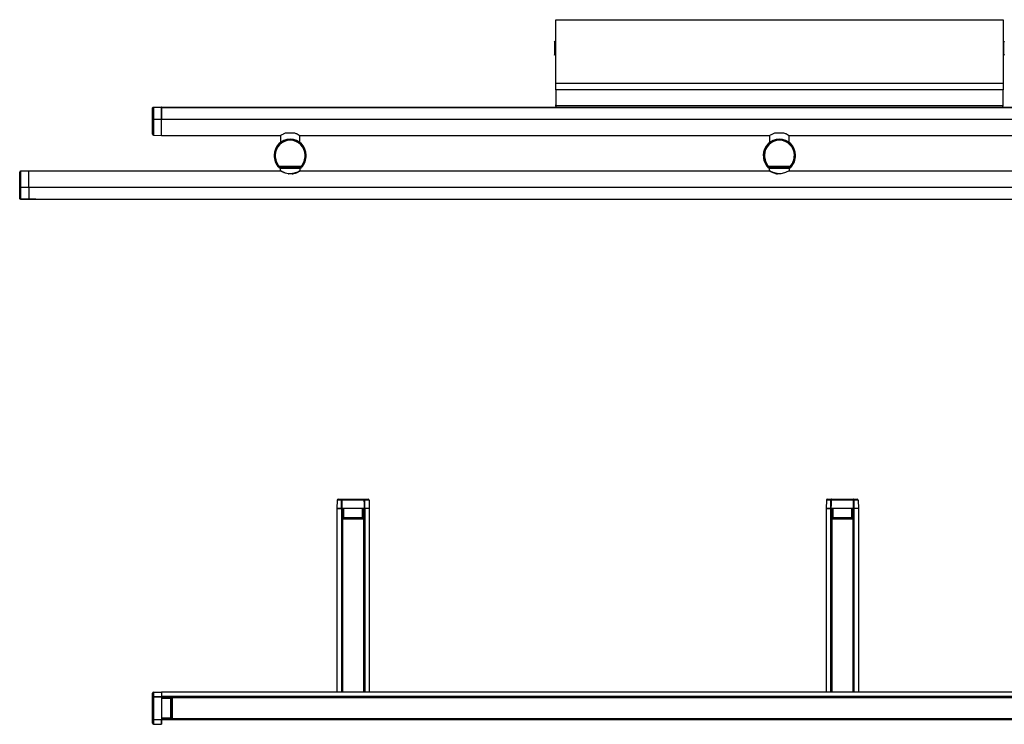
# Model space of a CAD drawing. Header units: millimetres. Extents: x 877 to 2009, y 1244 to 2405.
# Tile 2 of 4: x 877 to 1581, y 1901 to 2405. Entities that reach past the tile are written whole.
import ezdxf

# ---------------------------------------------------------------- set-up
doc = ezdxf.new("R2010")
doc.units = ezdxf.units.MM
doc.header["$LTSCALE"] = 10

msp = doc.modelspace()

# ---------------------------------------------------------------- linework, layer by layer
at = {"color": 7, "linetype": 'Continuous', "lineweight": 25}
for p, q in [((1260.21, 2359.91), (1260.21, 2405.26)), ((1260.21, 2405.26), (1580.21, 2405.26)), ((1580.21, 2405.26), (1580.21, 2359.91)), ((1259.31, 2389.96), (1259.31, 2379.96)), ((1260.21, 2388.76), (1259.83, 2388.76)), ((1259.83, 2381.16), (1259.83, 2388.76)), ((1580.59, 2388.76), (1580.21, 2388.76)), ((1580.59, 2388.76), (1580.59, 2383.51)), ((1259.83, 2381.16), (1260.21, 2381.16)), ((1580.21, 2381.16), (1580.59, 2381.16)), ((1580.59, 2383.51), (1580.59, 2381.16)), ((1260.21, 2359.91), (1580.21, 2359.91)), ((1260.21, 2355.09), (1260.21, 2359.91)), ((1580.21, 2359.91), (1580.21, 2355.09)), ((1580.21, 2355.09), (1260.21, 2355.09)), ((1260.21, 2355.09), (1260.21, 2344.57)), ((1580.21, 2344.57), (1580.21, 2355.09)), ((971.71, 2333.98), (971.71, 2341.85)), ((972.4, 2342.55), (978.21, 2342.65)), ((972.4, 2342.48), (972.4, 2333.98)), ((978.21, 2342.65), (983.28, 2342.56)), ((978.21, 2342.58), (978.21, 2333.98)), ((1260.64, 2342.56), (978.21, 2342.56)), ((978.21, 2342.48), (2002.21, 2342.48)), ((978.21, 2333.98), (978.21, 2342.48)), ((985.21, 2342.65), (1260.64, 2342.65)), ((985.21, 2342.56), (985.21, 2342.65)), ((1260.33, 2343.61), (1260.21, 2344.46)), ((1580.09, 2343.61), (1260.33, 2343.61)), ((1260.35, 2343.35), (1260.33, 2343.61)), ((1260.33, 2343.61), (1260.35, 2343.35)), ((1260.53, 2342.97), (1260.35, 2343.35)), ((1260.64, 2342.56), (1260.64, 2342.89)), ((1260.64, 2342.56), (1260.8, 2342.56)), ((1579.61, 2342.56), (1260.8, 2342.56)), ((1579.77, 2342.56), (1579.61, 2342.56)), ((1579.77, 2342.56), (1579.77, 2342.96)), ((1579.77, 2342.65), (1995.21, 2342.65)), ((2002.21, 2342.56), (1579.77, 2342.56)), ((1580.07, 2343.35), (1579.88, 2342.97)), ((1580.09, 2343.61), (1580.07, 2343.35)), ((1580.09, 2343.61), (1580.2, 2344.46)), ((971.71, 2333.98), (972.4, 2333.98)), ((971.71, 2323.28), (971.71, 2333.98)), ((972.4, 2333.98), (978.21, 2333.98)), ((972.4, 2333.98), (972.4, 2322.58)), ((978.21, 2333.98), (2002.21, 2333.98)), ((978.21, 2322.48), (978.21, 2333.98)), ((972.4, 2322.58), (978.21, 2322.48)), ((978.21, 2322.48), (1063.29, 2322.48)), ((1063.21, 2322.42), (1063.21, 2317.88)), ((1063.21, 2317.88), (1063.88, 2317.88)), ((1066.21, 2319.08), (1066.21, 2319.05)), ((1067.21, 2324.38), (1073.21, 2324.38)), ((1074.21, 2319.05), (1074.21, 2319.07)), ((1076.53, 2317.88), (1077.21, 2317.88)), ((1077.13, 2322.48), (1413.29, 2322.48)), ((1077.21, 2317.88), (1077.21, 2322.42)), ((1413.21, 2322.42), (1413.21, 2317.88)), ((1413.21, 2317.88), (1413.88, 2317.88)), ((1416.21, 2319.08), (1416.21, 2319.05)), ((1417.21, 2324.38), (1423.21, 2324.38)), ((1424.21, 2319.05), (1424.21, 2319.07)), ((1426.53, 2317.88), (1427.21, 2317.88)), ((1427.13, 2322.48), (1763.29, 2322.48)), ((1427.21, 2317.88), (1427.21, 2322.42)), ((1058.81, 2308.27), (1058.71, 2308.27)), ((1059.51, 2308.27), (1058.81, 2308.27)), ((1080.91, 2308.27), (1081.61, 2308.27)), ((1081.61, 2308.27), (1081.71, 2308.27)), ((1408.81, 2308.27), (1408.71, 2308.27)), ((1409.51, 2308.27), (1408.81, 2308.27)), ((1430.91, 2308.27), (1431.61, 2308.27)), ((1431.61, 2308.27), (1431.71, 2308.27)), ((883.21, 2296.94), (877.4, 2296.84)), ((877.4, 2296.84), (877.4, 2285.44)), ((1063.44, 2296.94), (883.21, 2296.94)), ((883.21, 2285.44), (883.21, 2296.94)), ((1063.35, 2299.6), (1062.11, 2299.6)), ((1078.26, 2299.7), (1062.16, 2299.7)), ((1062.39, 2300.4), (1078.03, 2300.4)), ((1062.46, 2299.1), (1062.49, 2299.6)), ((1063.66, 2299.1), (1062.46, 2299.1)), ((1062.96, 2299.1), (1062.99, 2297.4)), ((1077.07, 2299.6), (1063.35, 2299.6)), ((1063.66, 2299.6), (1063.66, 2299.1)), ((1063.66, 2299.1), (1076.76, 2299.1)), ((1076.76, 2299.1), (1076.76, 2299.6)), ((1077.96, 2299.1), (1076.76, 2299.1)), ((1413.48, 2296.94), (1076.94, 2296.94)), ((1078.3, 2299.6), (1077.07, 2299.6)), ((1077.43, 2297.42), (1077.46, 2299.1)), ((1077.93, 2299.6), (1077.96, 2299.1)), ((1413.35, 2299.6), (1412.11, 2299.6)), ((1428.26, 2299.7), (1412.16, 2299.7)), ((1412.39, 2300.4), (1428.03, 2300.4)), ((1412.46, 2299.1), (1412.49, 2299.6)), ((1413.66, 2299.1), (1412.46, 2299.1)), ((1412.96, 2299.1), (1412.99, 2297.42)), ((1412.99, 2297.42), (1412.99, 2297.4)), ((1427.07, 2299.6), (1413.35, 2299.6)), ((1413.66, 2299.6), (1413.66, 2299.1)), ((1413.66, 2299.1), (1426.76, 2299.1)), ((1426.76, 2299.1), (1426.76, 2299.6)), ((1427.96, 2299.1), (1426.76, 2299.1)), ((1907.21, 2296.94), (1426.97, 2296.94)), ((1428.3, 2299.6), (1427.07, 2299.6)), ((1427.43, 2297.4), (1427.46, 2299.1)), ((1427.93, 2299.6), (1427.96, 2299.1)), ((876.71, 2285.44), (876.71, 2296.14)), ((1068.86, 2295.29), (1071.56, 2295.29)), ((1071.49, 2294.9), (1068.92, 2294.9)), ((1418.86, 2295.29), (1421.56, 2295.29)), ((1421.49, 2294.9), (1418.92, 2294.9)), ((876.71, 2285.44), (877.4, 2285.44)), ((876.71, 2277.57), (876.71, 2285.44)), ((877.4, 2285.44), (883.21, 2285.44)), ((877.4, 2285.44), (877.4, 2276.94)), ((883.21, 2285.44), (883.21, 2276.94)), ((883.21, 2285.44), (1907.21, 2285.44)), ((883.21, 2285.44), (883.21, 2276.83)), ((883.21, 2276.77), (877.4, 2276.87)), ((883.21, 2276.94), (1907.21, 2276.94)), ((883.21, 2276.86), (1907.21, 2276.86)), ((888.28, 2276.86), (883.21, 2276.77)), ((890.71, 2276.86), (890.71, 2276.77)), ((890.71, 2276.77), (1899.71, 2276.77)), ((1103.81, 2061.5), (1103.71, 2055.69)), ((1107.01, 2061.5), (1103.81, 2061.5)), ((1104.51, 2062.19), (1107.39, 2062.19)), ((1123.26, 2061.5), (1107.16, 2061.5)), ((1107.39, 2062.19), (1123.03, 2062.19)), ((1123.03, 2062.19), (1125.91, 2062.19)), ((1126.61, 2061.5), (1123.41, 2061.5)), ((1126.61, 2061.5), (1126.71, 2055.69)), ((1453.81, 2061.5), (1453.71, 2055.69)), ((1457.01, 2061.5), (1453.81, 2061.5)), ((1454.51, 2062.19), (1457.39, 2062.19)), ((1473.26, 2061.5), (1457.16, 2061.5)), ((1457.39, 2062.19), (1473.03, 2062.19)), ((1473.03, 2062.19), (1475.91, 2062.19)), ((1476.61, 2061.5), (1473.41, 2061.5)), ((1476.61, 2061.5), (1476.71, 2055.69)), ((1103.71, 2055.69), (1103.71, 1924.19)), ((1103.71, 2055.69), (1106.87, 2055.69)), ((1106.96, 2055.69), (1103.71, 2055.69)), ((1106.87, 2055.69), (1106.87, 1924.19)), ((1108.35, 2055.69), (1107.11, 2055.69)), ((1107.31, 2055.69), (1107.31, 1924.19)), ((1107.51, 2048.19), (1107.51, 2055.69)), ((1107.51, 2055.69), (1107.51, 2048.19)), ((1107.51, 2055.69), (1107.51, 2048.19)), ((1107.6, 2055.69), (1107.71, 2049.18)), ((1107.66, 2052.37), (1107.66, 2048.19)), ((1107.66, 2051.68), (1107.67, 2051.68)), ((1107.68, 2051.19), (1107.66, 2051.19)), ((1122.07, 2055.69), (1108.35, 2055.69)), ((1108.35, 2055.69), (1108.35, 2049.18)), ((1123.3, 2055.69), (1122.07, 2055.69)), ((1122.07, 2049.18), (1122.07, 2055.69)), ((1122.7, 2049.18), (1122.82, 2055.69)), ((1122.76, 2051.19), (1122.74, 2051.19)), ((1122.75, 2051.68), (1122.76, 2051.68)), ((1122.76, 2052.37), (1122.76, 2048.19)), ((1122.91, 2055.69), (1122.91, 2048.19)), ((1122.91, 2055.69), (1122.91, 2048.19)), ((1123.11, 2055.69), (1123.11, 1924.19)), ((1123.45, 2055.69), (1123.3, 2055.69)), ((1126.71, 2055.69), (1123.45, 2055.69)), ((1126.71, 2055.69), (1123.55, 2055.69)), ((1123.55, 2055.69), (1123.55, 1924.19)), ((1126.71, 2055.69), (1126.71, 1924.19)), ((1456.96, 2055.69), (1453.71, 2055.69)), ((1453.71, 2055.69), (1453.71, 1924.19)), ((1453.71, 2055.69), (1456.87, 2055.69)), ((1456.87, 2055.69), (1456.87, 1924.19)), ((1458.35, 2055.69), (1457.11, 2055.69)), ((1457.31, 2055.69), (1457.31, 1924.19)), ((1457.51, 2048.19), (1457.51, 2055.69)), ((1457.51, 2055.69), (1457.51, 2048.19)), ((1457.51, 2055.69), (1457.51, 2048.19)), ((1457.6, 2055.69), (1457.71, 2049.18)), ((1457.66, 2052.37), (1457.66, 2048.19)), ((1457.66, 2051.68), (1457.67, 2051.68)), ((1457.68, 2051.19), (1457.66, 2051.19)), ((1472.07, 2055.69), (1458.35, 2055.69)), ((1458.35, 2055.69), (1458.35, 2049.18)), ((1473.3, 2055.69), (1472.07, 2055.69)), ((1472.07, 2049.18), (1472.07, 2055.69)), ((1472.7, 2049.18), (1472.82, 2055.69)), ((1472.76, 2051.19), (1472.74, 2051.19)), ((1472.75, 2051.68), (1472.76, 2051.68)), ((1472.76, 2052.37), (1472.76, 2048.19)), ((1472.91, 2055.69), (1472.91, 2048.19)), ((1472.91, 2055.69), (1472.91, 2048.19)), ((1473.11, 2055.69), (1473.11, 1924.19)), ((1473.45, 2055.69), (1473.3, 2055.69)), ((1476.71, 2055.69), (1473.45, 2055.69)), ((1476.71, 2055.69), (1473.55, 2055.69)), ((1473.55, 2055.69), (1473.55, 1924.19)), ((1476.71, 2055.69), (1476.71, 1924.19)), ((1107.46, 2048.19), (1107.46, 1924.19)), ((1107.46, 2048.19), (1107.66, 2048.19)), ((1107.66, 2048.19), (1122.76, 2048.19)), ((1107.66, 2048.19), (1107.66, 1924.19)), ((1107.71, 2049.18), (1108.35, 2049.18)), ((1108.35, 2048.69), (1108.21, 2048.69)), ((1108.35, 2049.18), (1122.07, 2049.18)), ((1108.35, 2048.69), (1108.35, 2049.18)), ((1122.07, 2048.69), (1108.35, 2048.69)), ((1109.46, 2048.69), (1109.46, 2048.19)), ((1109.66, 2048.69), (1109.66, 2048.19)), ((1109.83, 2048.69), (1109.84, 2048.23)), ((1109.84, 2048.19), (1109.84, 2048.23)), ((1109.9, 2048.69), (1109.9, 2048.19)), ((1110.34, 2048.21), (1110.32, 2048.69)), ((1111.57, 2048.21), (1110.34, 2048.21)), ((1110.34, 2048.21), (1110.34, 2048.19)), ((1111.57, 2048.21), (1111.57, 2048.69)), ((1118.85, 2048.69), (1118.85, 2048.21)), ((1120.08, 2048.21), (1118.85, 2048.21)), ((1120.09, 2048.69), (1120.08, 2048.21)), ((1120.08, 2048.19), (1120.08, 2048.21)), ((1120.51, 2048.69), (1120.51, 2048.19)), ((1120.58, 2048.23), (1120.59, 2048.69)), ((1120.58, 2048.23), (1120.58, 2048.19)), ((1120.76, 2048.69), (1120.76, 2048.19)), ((1120.96, 2048.69), (1120.96, 2048.19)), ((1122.07, 2048.69), (1122.07, 2049.18)), ((1122.07, 2049.18), (1122.7, 2049.18)), ((1122.2, 2048.69), (1122.07, 2048.69)), ((1122.96, 2048.19), (1122.76, 2048.19)), ((1122.76, 2048.19), (1122.76, 1924.19)), ((1122.96, 1924.19), (1122.96, 2048.19)), ((1457.46, 2048.19), (1457.46, 1924.19)), ((1457.46, 2048.19), (1457.66, 2048.19)), ((1457.66, 2048.19), (1472.76, 2048.19)), ((1457.66, 2048.19), (1457.66, 1924.19)), ((1457.71, 2049.18), (1458.35, 2049.18)), ((1458.35, 2048.69), (1458.21, 2048.69)), ((1458.35, 2049.18), (1472.07, 2049.18)), ((1458.35, 2048.69), (1458.35, 2049.18)), ((1472.07, 2048.69), (1458.35, 2048.69)), ((1459.46, 2048.69), (1459.46, 2048.19)), ((1459.66, 2048.69), (1459.66, 2048.19)), ((1459.83, 2048.69), (1459.84, 2048.23)), ((1459.84, 2048.19), (1459.84, 2048.23)), ((1459.9, 2048.69), (1459.9, 2048.19)), ((1460.34, 2048.21), (1460.32, 2048.69)), ((1461.57, 2048.21), (1460.34, 2048.21)), ((1460.34, 2048.21), (1460.34, 2048.19)), ((1461.57, 2048.21), (1461.57, 2048.69)), ((1468.85, 2048.69), (1468.85, 2048.21)), ((1470.08, 2048.21), (1468.85, 2048.21)), ((1470.09, 2048.69), (1470.08, 2048.21)), ((1470.08, 2048.19), (1470.08, 2048.21)), ((1470.51, 2048.69), (1470.51, 2048.19)), ((1470.58, 2048.23), (1470.59, 2048.69)), ((1470.58, 2048.23), (1470.58, 2048.19)), ((1470.76, 2048.69), (1470.76, 2048.19)), ((1470.96, 2048.69), (1470.96, 2048.19)), ((1472.07, 2048.69), (1472.07, 2049.18)), ((1472.07, 2049.18), (1472.7, 2049.18)), ((1472.2, 2048.69), (1472.07, 2048.69)), ((1472.96, 2048.19), (1472.76, 2048.19)), ((1472.76, 2048.19), (1472.76, 1924.19)), ((1472.96, 1924.19), (1472.96, 2048.19)), ((971.71, 1920.51), (971.71, 1923.38)), ((972.4, 1924.08), (978.21, 1924.19)), ((972.4, 1924.08), (972.4, 1920.89)), ((1752.21, 1924.19), (978.21, 1924.19)), ((978.21, 1924.19), (978.21, 1921.03)), ((978.21, 1924.19), (978.21, 1920.93)), ((971.71, 1904.86), (971.71, 1920.51)), ((972.4, 1920.74), (972.4, 1904.63)), ((1752.21, 1921.03), (978.21, 1921.03)), ((978.21, 1920.93), (978.21, 1920.78)), ((978.21, 1920.78), (978.21, 1919.54)), ((1752.21, 1920.59), (978.21, 1920.59)), ((978.21, 1920.39), (985.71, 1920.39)), ((985.71, 1920.39), (978.21, 1920.39)), ((985.71, 1920.39), (978.21, 1920.39)), ((984.72, 1920.18), (978.21, 1920.29)), ((978.21, 1919.54), (978.21, 1905.83)), ((984.72, 1919.54), (978.21, 1919.54)), ((985.71, 1920.24), (981.53, 1920.24)), ((982.22, 1920.22), (982.22, 1920.24)), ((982.71, 1920.24), (982.71, 1920.22)), ((984.72, 1919.54), (984.72, 1920.18)), ((984.72, 1905.83), (984.72, 1919.54)), ((985.21, 1919.54), (984.72, 1919.54)), ((985.21, 1919.68), (985.21, 1919.54)), ((985.21, 1919.54), (985.21, 1905.83)), ((985.71, 1918.44), (985.21, 1918.44)), ((985.71, 1918.24), (985.21, 1918.24)), ((985.66, 1918.06), (985.21, 1918.06)), ((985.21, 1917.57), (985.68, 1917.56)), ((985.21, 1916.32), (985.68, 1916.32)), ((985.66, 1918.06), (985.71, 1918.05)), ((985.68, 1917.56), (985.68, 1916.32)), ((985.71, 1917.56), (985.68, 1917.56)), ((1744.71, 1920.44), (985.71, 1920.44)), ((985.71, 1920.44), (985.71, 1920.24)), ((1744.71, 1920.24), (985.71, 1920.24)), ((985.71, 1920.24), (985.71, 1905.14)), ((985.68, 1909.05), (985.21, 1909.05)), ((985.68, 1909.05), (985.68, 1907.82)), ((971.71, 1901.99), (971.71, 1904.86)), ((972.4, 1904.48), (972.4, 1901.29)), ((978.21, 1905.83), (978.21, 1904.59)), ((978.21, 1905.83), (984.72, 1905.83)), ((978.21, 1905.08), (984.72, 1905.19)), ((985.71, 1904.99), (978.21, 1904.99)), ((985.71, 1904.99), (978.21, 1904.99)), ((985.71, 1904.99), (978.21, 1904.99)), ((1752.21, 1904.78), (978.21, 1904.78)), ((978.21, 1904.44), (978.21, 1904.59)), ((978.21, 1904.44), (978.21, 1901.19)), ((1752.21, 1904.35), (978.21, 1904.35)), ((978.21, 1901.19), (978.21, 1904.35)), ((985.71, 1905.14), (981.53, 1905.14)), ((982.22, 1905.14), (982.22, 1905.15)), ((982.71, 1905.16), (982.71, 1905.14)), ((985.21, 1905.83), (984.72, 1905.83)), ((984.72, 1905.19), (984.72, 1905.83)), ((985.68, 1907.82), (985.21, 1907.8)), ((985.21, 1907.31), (985.66, 1907.32)), ((985.71, 1907.14), (985.21, 1907.14)), ((985.71, 1906.94), (985.21, 1906.94)), ((985.21, 1905.83), (985.21, 1905.69)), ((985.71, 1907.32), (985.66, 1907.32)), ((985.68, 1907.82), (985.71, 1907.82)), ((1744.71, 1905.14), (985.71, 1905.14)), ((985.71, 1904.94), (985.71, 1905.14)), ((985.71, 1904.94), (1744.71, 1904.94)), ((972.4, 1901.29), (978.21, 1901.19))]:
    msp.add_line(p, q, dxfattribs=at)
at = {"color": 7, "linetype": 'Continuous', "lineweight": 25, "flags": 128}
for points in [[(978.21, 2342.58), (977.81, 2342.58), (976.21, 2342.55), (972.4, 2342.48)], [(1062.16, 2299.7), (1062.13, 2299.65), (1062.11, 2299.6)], [(1078.3, 2299.6), (1078.28, 2299.65), (1078.26, 2299.7)], [(1412.16, 2299.7), (1412.13, 2299.65), (1412.11, 2299.6)], [(1428.3, 2299.6), (1428.28, 2299.65), (1428.26, 2299.7)], [(877.4, 2276.94), (877.8, 2276.93), (879.4, 2276.9), (883.21, 2276.83)], [(1106.96, 2055.69), (1106.96, 2056.09), (1106.98, 2057.69), (1107.01, 2061.5)], [(1107.16, 2061.5), (1107.13, 2058.59), (1107.11, 2055.69)], [(1123.3, 2055.69), (1123.28, 2058.59), (1123.26, 2061.5)], [(1123.41, 2061.5), (1123.41, 2061.1), (1123.42, 2059.5), (1123.45, 2055.69)], [(1456.96, 2055.69), (1456.96, 2056.09), (1456.98, 2057.69), (1457.01, 2061.5)], [(1457.16, 2061.5), (1457.13, 2058.59), (1457.11, 2055.69)], [(1473.3, 2055.69), (1473.28, 2058.59), (1473.26, 2061.5)], [(1473.41, 2061.5), (1473.41, 2061.1), (1473.42, 2059.5), (1473.45, 2055.69)], [(972.4, 1920.89), (972.8, 1920.89), (974.4, 1920.9), (978.21, 1920.93)], [(978.21, 1920.78), (975.3, 1920.76), (972.4, 1920.74)], [(972.4, 1904.63), (975.3, 1904.61), (978.21, 1904.59)], [(978.21, 1904.44), (977.81, 1904.44), (976.21, 1904.45), (972.4, 1904.48)]]:
    msp.add_lwpolyline(points, dxfattribs=at)
at = {"color": 7, "linetype": 'Continuous', "lineweight": 25}
for centre, radius, start, end in [((1249.42, 2384.96), 11.08, 20.06353, 26.82773), ((1590.99, 2384.96), 11.08, 153.17227, 159.93647), ((1249.42, 2384.96), 11.08, 333.17227, 339.93647), ((1590.99, 2384.96), 11.08, 200.06353, 206.82773), ((973.76, 2342.52), 1.37, 178.56997, 181.43003), ((1261.03, 2344.57), 0.825, 180.00212, 187.37675), ((1579.38, 2344.57), 0.825, 352.62325, 359.99788), ((972.41, 2323.28), 0.7, 180, 269), ((1070.21, 2308.27), 11.5, 360, 180), ((1070.21, 2308.27), 11.4, 0, 180), ((1070.21, 2308.27), 10.7, 0, 180), ((1420.21, 2308.27), 11.5, 0, 180), ((1420.21, 2308.27), 11.4, 0, 180), ((1420.21, 2308.27), 10.7, 0, 180), ((1071.71, 2308.27), 13, 180, 220.80164), ((1071.71, 2308.27), 13, 180, 221.43115), ((1071.71, 2308.27), 12.9, 180, 221.22494), ((1071.71, 2308.27), 12.2, 180, 220.16888), ((1068.71, 2308.27), 12.2, 319.83112, 0), ((1068.71, 2308.27), 12.9, 318.77506, 0), ((1068.71, 2308.27), 13, 318.56885, 0), ((1068.71, 2308.27), 13, 319.19836, 360), ((1421.71, 2308.27), 13, 180, 221.43115), ((1421.71, 2308.27), 13, 180, 220.80164), ((1421.71, 2308.27), 12.9, 180, 221.22494), ((1421.71, 2308.27), 12.2, 180, 220.16888), ((1418.71, 2308.27), 12.2, 319.83112, 0), ((1418.71, 2308.27), 12.9, 318.77506, 0), ((1418.71, 2308.27), 13, 318.56885, 0), ((1418.71, 2308.27), 13, 319.19836, 0), ((877.41, 2296.14), 0.7, 91, 180), ((1120.86, 2273.51), 64.44, 155.95102, 156.05028), ((1062.16, 2299.9), 0.2, 221.23318, 269.99177), ((1063.39, 2297.45), 0.4, 187.77694, 239.36764), ((1078.26, 2299.9), 0.2, 270.00823, 318.76682), ((1019.69, 2273.57), 64.3, 23.94961, 24.04909), ((1470.86, 2273.51), 64.44, 155.95102, 156.05028), ((1412.16, 2299.9), 0.2, 221.23318, 269.99177), ((1427.03, 2297.45), 0.4, 300.63236, 351.59417), ((1428.26, 2299.9), 0.2, 270.00823, 318.76682), ((1369.69, 2273.57), 64.3, 23.94961, 24.04909), ((1068.92, 2295.09), 0.193, 262.33362, 269.99953), ((1071.49, 2295.09), 0.193, 270.00047, 277.66638), ((1418.92, 2295.09), 0.193, 262.33362, 269.99953), ((1421.49, 2295.09), 0.193, 270.00047, 277.66638), ((878.76, 2276.9), 1.37, 178.56997, 181.43003), ((1104.51, 2061.49), 0.7, 90, 179), ((1107.08, 2053.36), 8.14, 89.47073, 90.52927), ((1123.33, 2053.36), 8.14, 89.47073, 90.52927), ((1125.91, 2061.49), 0.7, 1, 90), ((1454.51, 2061.49), 0.7, 90, 179), ((1457.08, 2053.36), 8.14, 89.47073, 90.52927), ((1473.33, 2053.36), 8.14, 89.47073, 90.52927), ((1475.91, 2061.49), 0.7, 1, 90), ((1108.21, 2049.19), 0.5, 181, 270), ((1110.17, 2050.61), 2.41, 262.04161, 273.96204), ((1120.24, 2050.61), 2.41, 266.03796, 277.95839), ((1122.2, 2049.19), 0.5, 270, 359), ((1458.21, 2049.19), 0.5, 181, 270), ((1460.17, 2050.61), 2.41, 262.04161, 273.96204), ((1470.24, 2050.61), 2.41, 266.03796, 277.95839), ((1472.2, 2049.19), 0.5, 270, 359), ((972.41, 1923.38), 0.7, 91, 180), ((980.54, 1920.81), 8.14, 179.47073, 180.52927), ((984.71, 1919.68), 0.5, 0, 89), ((983.28, 1917.72), 2.41, 356.03796, 7.95839), ((972.41, 1901.99), 0.7, 180, 269), ((980.54, 1904.56), 8.14, 179.47073, 180.52927), ((984.71, 1905.69), 0.5, 271, 0), ((983.28, 1907.65), 2.41, 352.04161, 3.96204)]:
    msp.add_arc(centre, radius, start, end, dxfattribs=at)
for points, knots in [([(971.71, 2341.85), (971.71, 2341.85), (971.71, 2341.86), (971.71, 2341.88), (971.71, 2341.91), (971.72, 2341.99), (971.76, 2342.14), (971.86, 2342.3), (972.02, 2342.44), (972.19, 2342.53), (972.33, 2342.54), (972.4, 2342.55)], [0, 0, 0, 0, 0.005218, 0.022182, 0.048808, 0.108083, 0.247391, 0.49067, 0.626279, 0.824736, 1, 1, 1, 1]), ([(972.4, 2342.48), (972.33, 2342.48), (972.19, 2342.46), (972.02, 2342.38), (971.86, 2342.26), (971.76, 2342.11), (971.72, 2341.98), (971.71, 2341.91), (971.71, 2341.87), (971.71, 2341.86), (971.71, 2341.85), (971.71, 2341.85)], [0, 0, 0, 0, 0.175209, 0.373653, 0.509284, 0.752625, 0.891418, 0.950852, 0.97764, 0.994784, 1, 1, 1, 1]), ([(978.21, 2342.65), (978.21, 2342.65), (978.21, 2342.64), (978.21, 2342.62), (978.21, 2342.59), (978.21, 2342.58)], [0, 0, 0, 0, 0.397704, 0.795408, 1, 1, 1, 1]), ([(1260.8, 2342.56), (1260.8, 2342.57), (1260.78, 2342.6), (1260.73, 2342.74), (1260.67, 2342.87), (1260.6, 2342.94), (1260.55, 2342.96), (1260.53, 2342.97)], [0, 0, 0, 0, 0.378986, 0.667718, 0.870041, 0.942401, 1, 1, 1, 1]), ([(1579.88, 2342.97), (1579.86, 2342.96), (1579.82, 2342.94), (1579.75, 2342.87), (1579.68, 2342.74), (1579.63, 2342.6), (1579.62, 2342.57), (1579.61, 2342.56)], [0, 0, 0, 0, 0.057599, 0.129959, 0.332282, 0.621015, 1, 1, 1, 1]), ([(1063.28, 2322.42), (1063.28, 2322.42), (1063.25, 2322.41), (1063.89, 2322.8), (1065.08, 2323.49), (1066.33, 2324.07), (1067.12, 2324.35), (1067.21, 2324.38)], [0, 0, 0, 0, 0.151935, 0.396407, 0.659539, 0.962525, 1, 1, 1, 1]), ([(1073.21, 2324.38), (1073.92, 2324.09), (1075.33, 2323.52), (1076.61, 2322.75), (1077.21, 2322.37), (1077.15, 2322.41), (1077.13, 2322.42)], [0, 0, 0, 0, 0.318637, 0.637306, 0.894384, 1, 1, 1, 1]), ([(1413.28, 2322.42), (1413.28, 2322.42), (1413.25, 2322.41), (1413.89, 2322.8), (1415.08, 2323.49), (1416.33, 2324.07), (1417.12, 2324.35), (1417.21, 2324.38)], [0, 0, 0, 0, 0.151935, 0.396407, 0.659539, 0.962525, 1, 1, 1, 1]), ([(1423.21, 2324.38), (1423.92, 2324.09), (1425.33, 2323.52), (1426.61, 2322.75), (1427.21, 2322.37), (1427.15, 2322.41), (1427.13, 2322.42)], [0, 0, 0, 0, 0.318637, 0.637306, 0.894384, 1, 1, 1, 1]), ([(1062.11, 2299.6), (1062.09, 2299.6), (1062.04, 2299.61), (1061.99, 2299.64), (1061.97, 2299.66), (1061.96, 2299.67)], [0, 0, 0, 0, 0.397704, 0.795408, 1, 1, 1, 1]), ([(1062.01, 2299.77), (1062.01, 2299.78), (1062.02, 2299.79), (1062.06, 2299.87), (1062.14, 2299.99), (1062.23, 2300.14), (1062.31, 2300.27), (1062.35, 2300.35), (1062.37, 2300.38), (1062.38, 2300.39), (1062.39, 2300.4), (1062.39, 2300.4)], [0, 0, 0, 0, 0.175209, 0.373653, 0.509284, 0.752625, 0.891418, 0.950852, 0.97764, 0.994784, 1, 1, 1, 1]), ([(1062.39, 2300.4), (1062.39, 2300.4), (1062.38, 2300.39), (1062.38, 2300.38), (1062.37, 2300.34), (1062.34, 2300.26), (1062.29, 2300.11), (1062.24, 2299.95), (1062.19, 2299.81), (1062.16, 2299.72), (1062.16, 2299.71), (1062.16, 2299.7)], [0, 0, 0, 0, 0.005218, 0.022182, 0.048808, 0.108083, 0.247391, 0.49067, 0.626279, 0.824736, 1, 1, 1, 1]), ([(1063.07, 2297.4), (1063.05, 2297.41), (1063.01, 2297.43), (1063.61, 2297.09), (1064.82, 2296.49), (1066.59, 2295.73), (1068.12, 2295.44), (1068.86, 2295.29)], [0, 0, 0, 0, 0.103896, 0.311391, 0.52655, 0.771095, 1, 1, 1, 1]), ([(1068.92, 2295.01), (1068.23, 2295.13), (1066.79, 2295.39), (1065.13, 2296.13), (1063.98, 2296.71), (1063.4, 2297.04), (1063.45, 2297.02), (1063.46, 2297.01)], [0, 0, 0, 0, 0.229635, 0.476876, 0.692097, 0.897578, 1, 1, 1, 1]), ([(1071.52, 2294.91), (1071.53, 2294.91), (1072, 2294.94), (1072.88, 2295.17), (1074.11, 2295.55), (1075.22, 2296.03), (1076.14, 2296.49), (1076.82, 2296.87), (1077.14, 2297.05), (1077.22, 2297.1), (1077.23, 2297.11), (1077.24, 2297.11), (1077.24, 2297.11), (1077.25, 2297.12), (1077.26, 2297.12), (1077.28, 2297.14), (1077.32, 2297.17), (1077.37, 2297.24), (1077.41, 2297.32), (1077.42, 2297.38), (1077.42, 2297.41)], [0, 0, 0, 0, 0.0039257, 0.1385394, 0.2765855, 0.4229671, 0.5735744, 0.7215755, 0.8629479, 0.9303649, 0.9491883, 0.9586756, 0.9631496, 0.9643788, 0.9655148, 0.9680925, 0.9724084, 0.9811264, 0.9911717, 1, 1, 1, 1]), ([(1071.56, 2295.29), (1071.73, 2295.32), (1072.55, 2295.44), (1074.02, 2295.84), (1075.77, 2296.56), (1076.78, 2297.09), (1077.33, 2297.39), (1077.36, 2297.41), (1077.38, 2297.42)], [0, 0, 0, 0, 0.051716, 0.249016, 0.478862, 0.73886, 0.830086, 1, 1, 1, 1]), ([(1078.26, 2299.7), (1078.26, 2299.71), (1078.25, 2299.72), (1078.22, 2299.81), (1078.18, 2299.95), (1078.13, 2300.11), (1078.08, 2300.26), (1078.05, 2300.34), (1078.04, 2300.38), (1078.03, 2300.39), (1078.03, 2300.4), (1078.03, 2300.4)], [0, 0, 0, 0, 0.175264, 0.373721, 0.50933, 0.752609, 0.891917, 0.951192, 0.977818, 0.994782, 1, 1, 1, 1]), ([(1078.03, 2300.4), (1078.03, 2300.4), (1078.03, 2300.39), (1078.04, 2300.38), (1078.06, 2300.35), (1078.11, 2300.27), (1078.19, 2300.14), (1078.28, 2299.99), (1078.35, 2299.87), (1078.4, 2299.79), (1078.41, 2299.78), (1078.41, 2299.77)], [0, 0, 0, 0, 0.005216, 0.02236, 0.049148, 0.108582, 0.247375, 0.490716, 0.626347, 0.824791, 1, 1, 1, 1]), ([(1078.45, 2299.67), (1078.44, 2299.65), (1078.41, 2299.62), (1078.35, 2299.6), (1078.32, 2299.6), (1078.3, 2299.6)], [0, 0, 0, 0, 0.397704, 0.795408, 1, 1, 1, 1]), ([(1412.11, 2299.6), (1412.09, 2299.6), (1412.04, 2299.61), (1411.99, 2299.64), (1411.97, 2299.66), (1411.96, 2299.67)], [0, 0, 0, 0, 0.397704, 0.795408, 1, 1, 1, 1]), ([(1412.01, 2299.77), (1412.01, 2299.78), (1412.02, 2299.79), (1412.06, 2299.87), (1412.14, 2299.99), (1412.23, 2300.14), (1412.31, 2300.27), (1412.35, 2300.35), (1412.37, 2300.38), (1412.38, 2300.39), (1412.39, 2300.4), (1412.39, 2300.4)], [0, 0, 0, 0, 0.175209, 0.373653, 0.509284, 0.752625, 0.891418, 0.950852, 0.97764, 0.994784, 1, 1, 1, 1]), ([(1412.39, 2300.4), (1412.39, 2300.4), (1412.38, 2300.39), (1412.38, 2300.38), (1412.37, 2300.34), (1412.34, 2300.26), (1412.29, 2300.11), (1412.24, 2299.95), (1412.19, 2299.81), (1412.16, 2299.72), (1412.16, 2299.71), (1412.16, 2299.7)], [0, 0, 0, 0, 0.005218, 0.022182, 0.048808, 0.108083, 0.247391, 0.49067, 0.626279, 0.824736, 1, 1, 1, 1]), ([(1413.03, 2297.42), (1413.01, 2297.43), (1412.96, 2297.46), (1413.08, 2297.39), (1413.17, 2297.34)], [0, 0, 0, 0, 0.294119, 1, 1, 1, 1]), ([(1412.99, 2297.42), (1412.99, 2297.41), (1412.99, 2297.38), (1413.01, 2297.31), (1413.05, 2297.24), (1413.09, 2297.18), (1413.13, 2297.15), (1413.15, 2297.13), (1413.17, 2297.12), (1413.17, 2297.11), (1413.17, 2297.11), (1413.18, 2297.11), (1413.18, 2297.11), (1413.19, 2297.1), (1413.25, 2297.07), (1413.29, 2297.05)], [0, 0, 0, 0, 0.0141926, 0.0879251, 0.1501565, 0.2011454, 0.2402087, 0.2656593, 0.2746792, 0.281381, 0.289777, 0.3047911, 0.3432993, 0.5247635, 1, 1, 1, 1]), ([(1413.17, 2297.34), (1413.23, 2297.31), (1413.4, 2297.21), (1414.37, 2296.71), (1415.98, 2295.98), (1417.65, 2295.47), (1418.68, 2295.32), (1418.86, 2295.29)], [0, 0, 0, 0, 0.136244, 0.374366, 0.641414, 0.938256, 1, 1, 1, 1]), ([(1413.28, 2297.05), (1413.28, 2297.05), (1413.33, 2297.02), (1413.62, 2296.85), (1414.21, 2296.52), (1415.08, 2296.08), (1416.18, 2295.6), (1417.44, 2295.19), (1418.38, 2294.95), (1418.86, 2294.91), (1418.9, 2294.91)], [0, 0, 0, 0, 0.005543, 0.153456, 0.314074, 0.479563, 0.653517, 0.832534, 0.986767, 1, 1, 1, 1]), ([(1413.32, 2297.03), (1413.33, 2297.02), (1413.35, 2297.01), (1413.43, 2296.96), (1413.45, 2296.95)], [0, 0, 0, 0, 0.669989, 1, 1, 1, 1]), ([(1421.56, 2295.29), (1422.08, 2295.39), (1423.3, 2295.6), (1425.04, 2296.24), (1426.51, 2296.94), (1427.15, 2297.29), (1427.4, 2297.43), (1427.37, 2297.41), (1427.35, 2297.4)], [0, 0, 0, 0, 0.161363, 0.374326, 0.625478, 0.845847, 0.895898, 1, 1, 1, 1]), ([(1426.94, 2296.94), (1427.02, 2296.98), (1427.17, 2297.07), (1427.22, 2297.1), (1427.23, 2297.11), (1427.24, 2297.11), (1427.24, 2297.11), (1427.25, 2297.12), (1427.26, 2297.12), (1427.28, 2297.14), (1427.31, 2297.16), (1427.32, 2297.18), (1427.32, 2297.18)], [0, 0, 0, 0, 0.418607, 0.768699, 0.866448, 0.915715, 0.938948, 0.945331, 0.951231, 0.964616, 0.987028, 1, 1, 1, 1]), ([(1428.26, 2299.7), (1428.26, 2299.71), (1428.25, 2299.72), (1428.22, 2299.81), (1428.18, 2299.95), (1428.13, 2300.11), (1428.08, 2300.26), (1428.05, 2300.34), (1428.04, 2300.38), (1428.03, 2300.39), (1428.03, 2300.4), (1428.03, 2300.4)], [0, 0, 0, 0, 0.175264, 0.373721, 0.50933, 0.752609, 0.891917, 0.951192, 0.977818, 0.994782, 1, 1, 1, 1]), ([(1428.03, 2300.4), (1428.03, 2300.4), (1428.03, 2300.39), (1428.04, 2300.38), (1428.06, 2300.35), (1428.11, 2300.27), (1428.19, 2300.14), (1428.28, 2299.99), (1428.35, 2299.87), (1428.4, 2299.79), (1428.41, 2299.78), (1428.41, 2299.77)], [0, 0, 0, 0, 0.005216, 0.02236, 0.049148, 0.108582, 0.247375, 0.490716, 0.626347, 0.824791, 1, 1, 1, 1]), ([(1428.45, 2299.67), (1428.44, 2299.65), (1428.41, 2299.62), (1428.35, 2299.6), (1428.32, 2299.6), (1428.3, 2299.6)], [0, 0, 0, 0, 0.397704, 0.795408, 1, 1, 1, 1]), ([(1068.86, 2295.29), (1068.86, 2295.29), (1068.86, 2295.26), (1068.85, 2295.19), (1068.85, 2295.09), (1068.86, 2294.98), (1068.87, 2294.92), (1068.89, 2294.91), (1068.9, 2294.9)], [0, 0, 0, 0, 0.025477, 0.132983, 0.350028, 0.566734, 0.783324, 1, 1, 1, 1]), ([(1068.86, 2295.29), (1068.86, 2295.29), (1068.86, 2295.26), (1068.86, 2295.19), (1068.86, 2295.08), (1068.88, 2294.98), (1068.9, 2294.91), (1068.91, 2294.91), (1068.92, 2294.9)], [0, 0, 0, 0, 0.0254768, 0.1329836, 0.3500283, 0.5667333, 0.7833231, 1, 1, 1, 1]), ([(1071.56, 2295.29), (1071.56, 2295.29), (1071.56, 2295.26), (1071.56, 2295.19), (1071.55, 2295.08), (1071.54, 2294.98), (1071.52, 2294.91), (1071.5, 2294.91), (1071.49, 2294.9)], [0, 0, 0, 0, 0.025477, 0.132984, 0.350028, 0.566733, 0.783323, 1, 1, 1, 1]), ([(1071.56, 2295.29), (1071.56, 2295.29), (1071.56, 2295.26), (1071.56, 2295.19), (1071.57, 2295.09), (1071.56, 2294.98), (1071.54, 2294.92), (1071.53, 2294.91), (1071.52, 2294.9)], [0, 0, 0, 0, 0.025477, 0.132983, 0.350028, 0.566734, 0.783324, 1, 1, 1, 1]), ([(1418.9, 2294.9), (1418.89, 2294.91), (1418.87, 2294.92), (1418.86, 2294.98), (1418.85, 2295.09), (1418.85, 2295.19), (1418.86, 2295.26), (1418.86, 2295.29), (1418.86, 2295.29)], [0, 0, 0, 0, 0.216676, 0.433266, 0.649972, 0.867017, 0.974523, 1, 1, 1, 1]), ([(1418.92, 2294.9), (1418.91, 2294.91), (1418.9, 2294.91), (1418.88, 2294.98), (1418.86, 2295.08), (1418.86, 2295.19), (1418.86, 2295.26), (1418.86, 2295.29), (1418.86, 2295.29)], [0, 0, 0, 0, 0.216677, 0.433267, 0.649972, 0.867016, 0.974523, 1, 1, 1, 1]), ([(1421.49, 2294.9), (1421.5, 2294.91), (1421.52, 2294.91), (1421.54, 2294.98), (1421.55, 2295.08), (1421.56, 2295.19), (1421.56, 2295.26), (1421.56, 2295.29), (1421.56, 2295.29)], [0, 0, 0, 0, 0.216677, 0.433267, 0.649972, 0.867016, 0.974523, 1, 1, 1, 1]), ([(1421.52, 2294.9), (1421.53, 2294.91), (1421.54, 2294.92), (1421.56, 2294.98), (1421.57, 2295.09), (1421.56, 2295.19), (1421.56, 2295.26), (1421.56, 2295.29), (1421.56, 2295.29)], [0, 0, 0, 0, 0.2166761, 0.4332659, 0.6499717, 0.8670167, 0.9745233, 1, 1, 1, 1]), ([(876.71, 2277.57), (876.71, 2277.57), (876.71, 2277.56), (876.71, 2277.54), (876.71, 2277.51), (876.72, 2277.44), (876.76, 2277.3), (876.86, 2277.16), (877.02, 2277.03), (877.19, 2276.95), (877.33, 2276.94), (877.4, 2276.94)], [0, 0, 0, 0, 0.005216, 0.02236, 0.049148, 0.108582, 0.247375, 0.490716, 0.626347, 0.824791, 1, 1, 1, 1]), ([(877.4, 2276.87), (877.33, 2276.87), (877.19, 2276.89), (877.02, 2276.98), (876.86, 2277.11), (876.76, 2277.27), (876.72, 2277.43), (876.71, 2277.51), (876.71, 2277.54), (876.71, 2277.56), (876.71, 2277.57), (876.71, 2277.57)], [0, 0, 0, 0, 0.175264, 0.373721, 0.50933, 0.752609, 0.891917, 0.951192, 0.977818, 0.994782, 1, 1, 1, 1]), ([(883.21, 2276.83), (883.21, 2276.82), (883.21, 2276.79), (883.21, 2276.77), (883.21, 2276.77), (883.21, 2276.77)], [0, 0, 0, 0, 0.397704, 0.795408, 1, 1, 1, 1]), ([(1107.01, 2061.5), (1107.01, 2061.56), (1107.02, 2061.7), (1107.06, 2061.87), (1107.14, 2062.03), (1107.23, 2062.13), (1107.31, 2062.17), (1107.35, 2062.18), (1107.37, 2062.19), (1107.38, 2062.19), (1107.39, 2062.19), (1107.39, 2062.19)], [0, 0, 0, 0, 0.175209, 0.373653, 0.509284, 0.752625, 0.891418, 0.950852, 0.97764, 0.994784, 1, 1, 1, 1]), ([(1107.39, 2062.19), (1107.39, 2062.19), (1107.38, 2062.19), (1107.38, 2062.19), (1107.37, 2062.18), (1107.34, 2062.17), (1107.29, 2062.13), (1107.24, 2062.03), (1107.19, 2061.87), (1107.16, 2061.7), (1107.16, 2061.56), (1107.16, 2061.5)], [0, 0, 0, 0, 0.005218, 0.022182, 0.048808, 0.108083, 0.247391, 0.49067, 0.626279, 0.824736, 1, 1, 1, 1]), ([(1123.26, 2061.5), (1123.26, 2061.56), (1123.25, 2061.7), (1123.22, 2061.87), (1123.18, 2062.03), (1123.13, 2062.13), (1123.08, 2062.17), (1123.05, 2062.18), (1123.04, 2062.19), (1123.03, 2062.19), (1123.03, 2062.19), (1123.03, 2062.19)], [0, 0, 0, 0, 0.175264, 0.373721, 0.50933, 0.752609, 0.891917, 0.951192, 0.977818, 0.994782, 1, 1, 1, 1]), ([(1123.03, 2062.19), (1123.03, 2062.19), (1123.03, 2062.19), (1123.04, 2062.19), (1123.06, 2062.18), (1123.11, 2062.17), (1123.19, 2062.13), (1123.28, 2062.03), (1123.35, 2061.87), (1123.4, 2061.7), (1123.41, 2061.56), (1123.41, 2061.5)], [0, 0, 0, 0, 0.005216, 0.02236, 0.049148, 0.108582, 0.247375, 0.490716, 0.626347, 0.824791, 1, 1, 1, 1]), ([(1457.01, 2061.5), (1457.01, 2061.56), (1457.02, 2061.7), (1457.06, 2061.87), (1457.14, 2062.03), (1457.23, 2062.13), (1457.31, 2062.17), (1457.35, 2062.18), (1457.37, 2062.19), (1457.38, 2062.19), (1457.39, 2062.19), (1457.39, 2062.19)], [0, 0, 0, 0, 0.175209, 0.373653, 0.509284, 0.752625, 0.891418, 0.950852, 0.97764, 0.994784, 1, 1, 1, 1]), ([(1457.39, 2062.19), (1457.39, 2062.19), (1457.38, 2062.19), (1457.38, 2062.19), (1457.37, 2062.18), (1457.34, 2062.17), (1457.29, 2062.13), (1457.24, 2062.03), (1457.19, 2061.87), (1457.16, 2061.7), (1457.16, 2061.56), (1457.16, 2061.5)], [0, 0, 0, 0, 0.005218, 0.022182, 0.048808, 0.108083, 0.247391, 0.49067, 0.626279, 0.824736, 1, 1, 1, 1]), ([(1473.26, 2061.5), (1473.26, 2061.56), (1473.25, 2061.7), (1473.22, 2061.87), (1473.18, 2062.03), (1473.13, 2062.13), (1473.08, 2062.17), (1473.05, 2062.18), (1473.04, 2062.19), (1473.03, 2062.19), (1473.03, 2062.19), (1473.03, 2062.19)], [0, 0, 0, 0, 0.175264, 0.373721, 0.50933, 0.752609, 0.891917, 0.951192, 0.977818, 0.994782, 1, 1, 1, 1]), ([(1473.03, 2062.19), (1473.03, 2062.19), (1473.03, 2062.19), (1473.04, 2062.19), (1473.06, 2062.18), (1473.11, 2062.17), (1473.19, 2062.13), (1473.28, 2062.03), (1473.35, 2061.87), (1473.4, 2061.7), (1473.41, 2061.56), (1473.41, 2061.5)], [0, 0, 0, 0, 0.005216, 0.02236, 0.049148, 0.108582, 0.247375, 0.490716, 0.626347, 0.824791, 1, 1, 1, 1]), ([(1107.11, 2055.69), (1107.09, 2055.69), (1107.04, 2055.69), (1106.99, 2055.69), (1106.97, 2055.69), (1106.96, 2055.69)], [0, 0, 0, 0, 0.397704, 0.795408, 1, 1, 1, 1]), ([(1123.45, 2055.69), (1123.44, 2055.69), (1123.41, 2055.69), (1123.35, 2055.69), (1123.32, 2055.69), (1123.3, 2055.69)], [0, 0, 0, 0, 0.397704, 0.795408, 1, 1, 1, 1]), ([(1457.11, 2055.69), (1457.09, 2055.69), (1457.04, 2055.69), (1456.99, 2055.69), (1456.97, 2055.69), (1456.96, 2055.69)], [0, 0, 0, 0, 0.397704, 0.795408, 1, 1, 1, 1]), ([(1473.45, 2055.69), (1473.44, 2055.69), (1473.41, 2055.69), (1473.35, 2055.69), (1473.32, 2055.69), (1473.3, 2055.69)], [0, 0, 0, 0, 0.397704, 0.795408, 1, 1, 1, 1]), ([(1112.43, 2048.69), (1112.43, 2048.69), (1112.38, 2048.59), (1112.21, 2048.42), (1111.91, 2048.24), (1111.68, 2048.22), (1111.57, 2048.21)], [0, 0, 0, 0, 0.000559, 0.335375, 0.667748, 1, 1, 1, 1]), ([(1118.85, 2048.21), (1118.73, 2048.22), (1118.5, 2048.24), (1118.21, 2048.42), (1118.04, 2048.59), (1117.99, 2048.69), (1117.99, 2048.69)], [0, 0, 0, 0, 0.332252, 0.664625, 0.999441, 1, 1, 1, 1]), ([(1462.43, 2048.69), (1462.43, 2048.69), (1462.38, 2048.59), (1462.21, 2048.42), (1461.91, 2048.24), (1461.68, 2048.22), (1461.57, 2048.21)], [0, 0, 0, 0, 0.000559, 0.335375, 0.667748, 1, 1, 1, 1]), ([(1468.85, 2048.21), (1468.73, 2048.22), (1468.5, 2048.24), (1468.21, 2048.42), (1468.04, 2048.59), (1467.99, 2048.69), (1467.99, 2048.69)], [0, 0, 0, 0, 0.332252, 0.664625, 0.999441, 1, 1, 1, 1]), ([(971.71, 1920.51), (971.71, 1920.51), (971.71, 1920.51), (971.71, 1920.52), (971.71, 1920.54), (971.72, 1920.59), (971.76, 1920.67), (971.86, 1920.76), (972.02, 1920.83), (972.19, 1920.88), (972.33, 1920.88), (972.4, 1920.89)], [0, 0, 0, 0, 0.005216, 0.02236, 0.049148, 0.108582, 0.247375, 0.490716, 0.626347, 0.824791, 1, 1, 1, 1]), ([(972.4, 1920.74), (972.33, 1920.73), (972.19, 1920.73), (972.02, 1920.7), (971.86, 1920.66), (971.76, 1920.6), (971.72, 1920.55), (971.71, 1920.53), (971.71, 1920.52), (971.71, 1920.51), (971.71, 1920.51), (971.71, 1920.51)], [0, 0, 0, 0, 0.175264, 0.373721, 0.50933, 0.752609, 0.891917, 0.951192, 0.977818, 0.994782, 1, 1, 1, 1]), ([(978.21, 1920.93), (978.21, 1920.92), (978.21, 1920.88), (978.21, 1920.83), (978.21, 1920.79), (978.21, 1920.78)], [0, 0, 0, 0, 0.397704, 0.795408, 1, 1, 1, 1]), ([(985.68, 1916.32), (985.67, 1916.21), (985.65, 1915.98), (985.47, 1915.68), (985.31, 1915.52), (985.21, 1915.46), (985.21, 1915.46)], [0, 0, 0, 0, 0.332252, 0.664625, 0.999441, 1, 1, 1, 1]), ([(985.21, 1909.91), (985.21, 1909.91), (985.31, 1909.85), (985.47, 1909.69), (985.65, 1909.39), (985.67, 1909.16), (985.68, 1909.05)], [0, 0, 0, 0, 0.000559, 0.335375, 0.667748, 1, 1, 1, 1]), ([(972.4, 1904.48), (972.33, 1904.49), (972.19, 1904.5), (972.02, 1904.54), (971.86, 1904.62), (971.76, 1904.7), (971.72, 1904.79), (971.71, 1904.83), (971.71, 1904.85), (971.71, 1904.86), (971.71, 1904.86), (971.71, 1904.86)], [0, 0, 0, 0, 0.175209, 0.373653, 0.509284, 0.752625, 0.891418, 0.950852, 0.97764, 0.994784, 1, 1, 1, 1]), ([(971.71, 1904.86), (971.71, 1904.86), (971.71, 1904.86), (971.71, 1904.86), (971.71, 1904.84), (971.72, 1904.82), (971.76, 1904.77), (971.86, 1904.71), (972.02, 1904.67), (972.19, 1904.64), (972.33, 1904.64), (972.4, 1904.63)], [0, 0, 0, 0, 0.005218, 0.022182, 0.048808, 0.108083, 0.247391, 0.49067, 0.626279, 0.824736, 1, 1, 1, 1]), ([(978.21, 1904.59), (978.21, 1904.57), (978.21, 1904.52), (978.21, 1904.47), (978.21, 1904.45), (978.21, 1904.44)], [0, 0, 0, 0, 0.397704, 0.795408, 1, 1, 1, 1])]:
    msp.add_open_spline(points, degree=3, knots=knots, dxfattribs=at)

doc.saveas('drawing.dxf')
